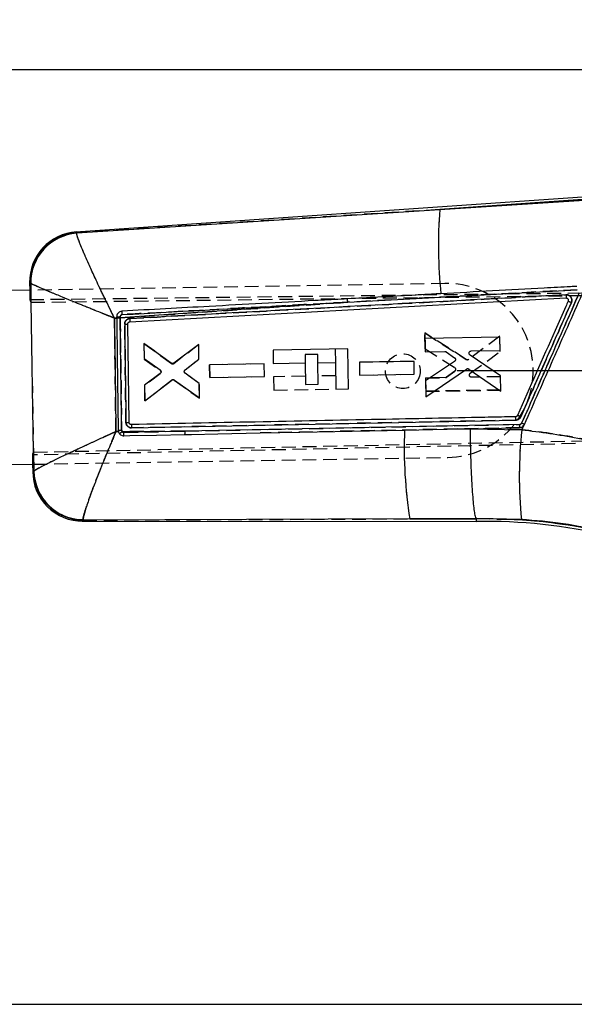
# Model space of a CAD drawing. Extents: x 39 to 413, y 22 to 287.
# Tile 8 of 21: x 130 to 181, y 196 to 287. Entities that reach past the tile are written whole.
import ezdxf

# ---------------------------------------------------------------- set-up
doc = ezdxf.new("R2010")
doc.units = 0
doc.linetypes.add('HIDDEN', pattern=[1.905, 1.27, -0.635])
doc.layers.get('0').update_dxf_attribs({"linetype": 'CONTINUOUS'})
doc.styles.add('SLDTEXTSTYLE0', font='TXT', dxfattribs={"width": 0.75})
doc.dimstyles.new('SLDDIMSTYLE0', dxfattribs={"dimtxt": 3.5, "dimasz": 3.302, "dimexe": 0, "dimexo": 0.0625, "dimgap": 0.875, "dimtad": 1, "dimdec": 1, "dimrnd": 1e-09, "dimzin": 12, "dimtxsty": 'SLDTEXTSTYLE0', "dimsah": 1, "dimcen": 0.09, "dimazin": 3, "dimtfac": 1, "dimtdec": 1, "dimtofl": 0, "dimtmove": 0, "dimatfit": 3, "dimtolj": 1, "dimtzin": 12})
doc.dimstyles.new('SLDDIMSTYLE3', dxfattribs={"dimtxt": 3.5, "dimasz": 3.302, "dimexe": 0, "dimexo": 0.0625, "dimgap": 0.875, "dimtad": 1, "dimdec": 0, "dimrnd": 1e-09, "dimzin": 12, "dimtxsty": 'SLDTEXTSTYLE0', "dimsah": 1, "dimcen": 0.09, "dimazin": 3, "dimtfac": 1, "dimtdec": 0, "dimtofl": 0, "dimtmove": 0, "dimatfit": 3, "dimtolj": 1, "dimtzin": 12})

# ---------------------------------------------------------------- blocks, each defined once
blk = doc.blocks.new('_D')
at = {"color": 179, "linetype": 'CONTINUOUS'}
for p, q in [((49.319, 253.471), (49.319, 282.942)), ((216.286, 254.935), (216.286, 282.942)), ((49.319, 281.942), (216.286, 281.942))]:
    blk.add_line(p, q, dxfattribs=at)
for points in [[(49.319, 281.942), (52.621, 281.434), (52.621, 282.45)], [(216.286, 281.942), (212.984, 282.45), (212.984, 281.434)]]:
    blk.add_solid(points, dxfattribs=at)
at = {"color": 179, "linetype": 'CONTINUOUS', "insert": (122.788, 286.454, 0.1), "char_height": 3.5, "attachment_point": 1, "style": 'SLDTEXTSTYLE0'}
blk.add_mtext('167', dxfattribs=at)
blk = doc.blocks.new('_D_5')
at = {"color": 179, "linetype": 'CONTINUOUS'}
for p, q in [((170.404, 254.26), (220.786, 254.26)), ((219.786, 254.26), (219.786, 195.967)), ((104.394, 195.967), (220.786, 195.967))]:
    blk.add_line(p, q, dxfattribs=at)
for points in [[(219.786, 254.26), (219.278, 250.958), (220.294, 250.958)], [(219.786, 195.967), (220.294, 199.269), (219.278, 199.269)]]:
    blk.add_solid(points, dxfattribs=at)
at = {"color": 179, "linetype": 'CONTINUOUS', "insert": (215.274, 216.697, 0.1), "char_height": 3.5, "attachment_point": 1, "rotation": 90, "style": 'SLDTEXTSTYLE0'}
blk.add_mtext('58', dxfattribs=at)

msp = doc.modelspace()

# ---------------------------------------------------------------- linework, layer by layer
at = {"color": 7, "linetype": 'CONTINUOUS'}
for p, q in [((184.2635, 270.3625), (135.3021, 266.989)), ((184.2774, 270.1312), (168.8076, 269.0653)), ((168.8076, 269.0653), (182.0996, 269.9179)), ((135.381, 266.9107), (168.8076, 269.0653)), ((135.381, 266.9107), (135.3794, 266.8768)), ((131.0491, 262.3573), (131.0611, 261.6313)), ((131.1451, 262.2712), (131.1339, 262.2853)), ((131.1739, 260.5406), (131.1451, 262.2712)), ((131.135, 261.6325), (128.9505, 261.5966)), ((140.2776, 258.7333), (180.4218, 260.9226)), ((160.3283, 260.5356), (181.4511, 261.6832)), ((131.1916, 260.5237), (131.1739, 260.5406)), ((131.4167, 246.7447), (131.1916, 260.5237)), ((160.3283, 260.5356), (139.3843, 259.0989)), ((139.0637, 259.0767), (138.8573, 259.0624)), ((139.0622, 259.196), (139.0635, 259.0958)), ((139.0635, 259.0958), (139.0637, 259.0767)), ((139.3843, 259.0989), (139.3833, 259.1952)), ((140.201, 249.4861), (140.0855, 258.5277)), ((174.3354, 257.3203), (167.4352, 257.2056)), ((167.4352, 257.2056), (167.4551, 255.9796)), ((174.3553, 256.0943), (174.3354, 257.3203)), ((144.0781, 254.9252), (141.5725, 256.7301)), ((141.5725, 256.7301), (141.595, 255.3508)), ((146.6095, 256.6605), (144.3194, 254.928)), ((146.6315, 255.3064), (146.6095, 256.6605)), ((141.595, 255.3508), (143.0611, 254.3084)), ((160.3491, 256.2439), (153.4522, 256.1306)), ((153.4522, 256.1306), (153.4723, 254.9045)), ((160.4095, 252.5692), (160.3491, 256.2439)), ((167.4551, 255.9796), (169.2781, 256.0098)), ((169.398, 255.973), (170.1654, 255.4325)), ((174.3931, 253.7682), (171.5864, 255.6787)), ((171.6978, 256.0501), (174.3553, 256.0943)), ((145.361, 254.3237), (146.6315, 255.3064)), ((152.6394, 254.8674), (147.605, 254.7838)), ((147.605, 254.7838), (147.6241, 253.6088)), ((152.6585, 253.6925), (152.6394, 254.8674)), ((153.4723, 254.9045), (156.4099, 254.9527)), ((156.4099, 254.9527), (156.4426, 252.9639)), ((157.5849, 254.9721), (159.1942, 254.9985)), ((157.6176, 252.9832), (157.5849, 254.9721)), ((159.1942, 254.9985), (159.2344, 252.5499)), ((166.4376, 255.0942), (161.4031, 255.0106)), ((161.4031, 255.0106), (161.4222, 253.8356)), ((166.4567, 253.9193), (166.4376, 255.0942)), ((170.1619, 255.0967), (167.4987, 253.2959)), ((143.0658, 253.9796), (141.6348, 252.8971)), ((146.668, 253.0573), (145.3655, 253.9978)), ((147.6241, 253.6088), (152.6585, 253.6925)), ((161.4222, 253.8356), (166.4567, 253.9193)), ((167.5224, 251.8396), (171.2517, 254.3913)), ((171.4815, 254.3908), (174.4159, 252.3635)), ((174.4159, 252.3635), (174.3931, 253.7682)), ((141.6348, 252.8971), (141.6581, 251.4663)), ((141.6581, 251.4663), (144.1293, 253.3731)), ((144.3707, 253.3779), (146.6896, 251.7291)), ((146.6896, 251.7291), (146.668, 253.0573)), ((156.4426, 252.9639), (157.6176, 252.9832)), ((167.4987, 253.2959), (167.5224, 251.8396)), ((159.2344, 252.5499), (160.4095, 252.5692)), ((140.4089, 249.2853), (140.3869, 249.2861)), ((140.433, 248.9797), (175.8035, 249.6918)), ((176.1578, 249.2927), (145.3569, 248.6734)), ((176.3516, 248.8016), (176.5114, 249.162)), ((138.9906, 248.63), (139.2133, 248.6315)), ((139.1957, 248.7569), (139.2133, 248.6315)), ((139.5644, 248.6338), (145.3569, 248.6734)), ((145.3569, 248.6734), (139.7258, 248.562)), ((165.5615, 248.7813), (169.491, 248.8607)), ((169.491, 248.8607), (176.1458, 248.9947)), ((169.491, 248.8607), (171.5873, 248.878)), ((171.5873, 248.878), (176.3516, 248.8016)), ((131.4041, 246.7314), (131.4167, 246.7447)), ((131.433, 244.9967), (131.4041, 246.7314)), ((129.2134, 245.5988), (131.3979, 245.6347)), ((131.324, 245.6335), (131.3361, 244.8979)), ((131.4191, 244.9759), (131.433, 244.9967)), ((135.8983, 240.4054), (172.1429, 240.3684)), ((135.9693, 240.5371), (135.975, 240.4897)), ((166.0466, 240.6064), (135.975, 240.4897)), ((172.1406, 240.6326), (166.0466, 240.6064)), ((166.0466, 240.6064), (172.1411, 240.6002)), ((172.1409, 240.6319), (172.1406, 240.6326)), ((176.3141, 240.5544), (172.1409, 240.6319)), ((172.1411, 240.6002), (172.1409, 240.6319))]:
    msp.add_line(p, q, dxfattribs=at)
at = {"color": 7, "linetype": 'HIDDEN'}
for p, q in [((168.8076, 269.0653), (184.2774, 270.1312)), ((182.0996, 269.9179), (168.8076, 269.0653)), ((168.8076, 269.0653), (135.381, 266.9107)), ((135.3794, 266.8768), (135.381, 266.9107)), ((131.1339, 262.2853), (131.1451, 262.2712)), ((169.272, 262.2593), (131.135, 261.6325)), ((131.1451, 262.2712), (131.1699, 260.7782)), ((131.0611, 261.6313), (131.0751, 260.777)), ((131.0751, 260.777), (196.9182, 261.5717)), ((131.1916, 260.5237), (197.4599, 261.3444)), ((181.4511, 261.6832), (160.3283, 260.5356)), ((131.4209, 246.49), (131.1874, 260.7784)), ((139.3843, 259.0989), (160.3283, 260.5356)), ((138.8573, 259.0624), (139.0637, 259.0767)), ((139.0635, 259.0958), (139.0622, 259.196)), ((139.3833, 259.1958), (139.3843, 259.0989)), ((167.426, 257.7068), (171.2371, 255.2789)), ((171.2371, 255.2789), (167.426, 257.7068)), ((167.426, 257.7068), (167.4502, 256.2505)), ((167.4502, 256.2505), (167.426, 257.7068)), ((174.333, 257.4097), (171.4668, 255.287)), ((174.3564, 256.005), (174.333, 257.4097)), ((144.1041, 254.9055), (141.5716, 256.7301)), ((141.5716, 256.7301), (141.5954, 255.2993)), ((141.5716, 256.7301), (144.1041, 254.9055)), ((146.609, 256.6327), (144.3455, 254.9087)), ((146.6311, 255.3045), (146.609, 256.6327)), ((157.5723, 255.7383), (156.3973, 255.719)), ((156.3973, 255.719), (156.4099, 254.9531)), ((157.5849, 254.9725), (157.5723, 255.7383)), ((159.174, 256.2246), (159.1942, 254.9991)), ((167.4502, 256.2505), (170.1711, 254.5382)), ((171.6139, 254.0033), (174.3564, 256.005)), ((141.5954, 255.2993), (143.0611, 254.2644)), ((145.3602, 254.3217), (146.6311, 255.3045)), ((152.6392, 254.8665), (147.6047, 254.7848)), ((147.6047, 254.7848), (147.6242, 253.6098)), ((147.6242, 253.6098), (147.6047, 254.7848)), ((152.6587, 253.6916), (152.6392, 254.8665)), ((166.4374, 255.0933), (161.4028, 255.0115)), ((161.4028, 255.0115), (161.4224, 253.8365)), ((166.4569, 253.9183), (166.4374, 255.0933)), ((143.0672, 253.9356), (141.6361, 252.8456)), ((146.6684, 253.0554), (145.3664, 253.9959)), ((147.6242, 253.6098), (152.6587, 253.6916)), ((156.43, 253.7302), (153.4924, 253.682)), ((153.4924, 253.682), (153.5126, 252.4559)), ((159.2143, 253.776), (157.605, 253.7495)), ((161.4224, 253.8365), (166.4569, 253.9183)), ((169.3177, 253.5965), (167.4948, 253.5668)), ((167.4948, 253.5668), (169.3177, 253.5965)), ((167.4948, 253.5668), (167.5151, 252.3408)), ((170.1856, 254.2026), (169.4364, 253.6373)), ((169.4364, 253.6373), (170.1856, 254.2026)), ((174.395, 253.6789), (171.7375, 253.6358)), ((174.4154, 252.4529), (174.395, 253.6789)), ((141.6361, 252.8456), (141.6591, 251.4663)), ((141.6591, 251.4663), (141.6361, 252.8456)), ((141.6591, 251.4663), (144.104, 253.3526)), ((144.3452, 253.3577), (146.691, 251.7013)), ((146.691, 251.7013), (146.6684, 253.0554)), ((153.5126, 252.4559), (159.2344, 252.5499)), ((167.5151, 252.3408), (174.4154, 252.4529)), ((174.4154, 252.4529), (167.5151, 252.3408)), ((176.6406, 250.8597), (176.2568, 249.9931)), ((175.8035, 249.6918), (140.433, 248.9797)), ((145.3569, 248.6734), (176.1578, 249.2927)), ((176.5114, 249.162), (176.3516, 248.8016)), ((176.5294, 249.1884), (176.4292, 249.0906)), ((131.4167, 246.7447), (206.1074, 248.2746)), ((139.2133, 248.6315), (138.9906, 248.63)), ((145.3569, 248.6734), (139.5644, 248.6338)), ((139.7258, 248.562), (145.3569, 248.6734)), ((176.1458, 248.9947), (152.2698, 248.5119)), ((171.5873, 248.878), (169.491, 248.8607)), ((176.3516, 248.8016), (171.5873, 248.878)), ((206.044, 248.0421), (131.3099, 246.4877)), ((131.3099, 246.4877), (131.324, 245.6335)), ((131.4081, 246.4898), (131.433, 244.9967)), ((131.3979, 245.6347), (169.535, 246.2614)), ((131.433, 244.9967), (131.4191, 244.9759)), ((135.975, 240.4897), (135.9693, 240.5371)), ((135.975, 240.4897), (166.0466, 240.6064)), ((166.0466, 240.6064), (172.1406, 240.6326)), ((172.1411, 240.6002), (166.0466, 240.6064)), ((172.1409, 240.6319), (176.3141, 240.5544))]:
    msp.add_line(p, q, dxfattribs=at)
at = {"color": 8, "linetype": 'CONTINUOUS', "flags": 128}
for points in [[(135.3021, 266.989), (135.3108, 266.9803), (135.381, 266.9107)], [(131.1339, 262.2853), (131.0585, 262.3493), (131.0491, 262.3573)], [(131.3361, 244.8979), (131.3453, 244.9065), (131.4191, 244.9759)], [(135.975, 240.4897), (135.9068, 240.4148), (135.8983, 240.4054)]]:
    msp.add_lwpolyline(points, dxfattribs=at)
at = {"color": 7, "linetype": 'HIDDEN', "flags": 128}
for points in [[(135.381, 266.9107), (135.3108, 266.9803), (135.3021, 266.989)], [(131.0491, 262.3573), (131.0585, 262.3493), (131.1339, 262.2853)], [(176.2819, 249.0192), (176.2682, 249.0128), (176.1475, 248.9948), (176.1474, 248.9948), (176.1474, 248.9948)], [(131.4191, 244.9759), (131.3453, 244.9065), (131.3361, 244.8979)], [(135.8983, 240.4054), (135.9068, 240.4148), (135.975, 240.4897)]]:
    msp.add_lwpolyline(points, dxfattribs=at)
at = {"color": 7, "linetype": 'CONTINUOUS', "flags": 128}
for points in [[(139.7137, 248.2559), (140.2861, 248.2676), (142.7171, 248.3173), (145.3449, 248.3709)], [(145.3449, 248.3709), (145.9443, 248.3831), (148.3752, 248.4326), (152.2698, 248.5119)], [(152.2698, 248.5119), (155.919, 248.586), (165.5615, 248.7813)]]:
    msp.add_lwpolyline(points, dxfattribs=at)
at = {"color": 7, "linetype": 'HIDDEN'}
msp.add_circle((165.404, 254.1946), 1.6, dxfattribs=at)
at = {"color": 7, "linetype": 'CONTINUOUS'}
for centre, radius, start, end in [((211.9388, 265.7144), 43.2612, 175.557555, 185.840557), ((135.616, 262.4323), 4.5675, 93.284218, 181.504888), ((135.7092, 262.3468), 4.5757, 94.113778, 180.769284), ((135.7269, 262.308), 4.582, 94.350083, 180.460185), ((158.7774, 260.5254), 1.5509, 0.378089, 11.8168), ((139.2378, 265.3443), 6.1508, 268.364294, 271.3555), ((138.9521, 286.8288), 27.7333, 270.23016, 270.893062), ((139.6127, 278.4367), 19.9146, 270.532915, 271.360267), ((174.4107, 249.7395), 1.3936, 358.039486, 10.882099), ((168.6477, 233.0112), 18.6094, 65.864233, 66.859574), ((139.6807, 265.0054), 15.528, 270.863854, 271.92018), ((139.1358, 272.5593), 23.8024, 270.144132, 270.919887), ((138.0901, 250.3095), 2.232, 303.17311, 311.339934), ((144.0574, 248.5733), 1.3033, 351.064334, 4.404198), ((206.8062, 247.1268), 41.2778, 177.702838, 189.088812), ((216.7685, 244.4939), 40.6458, 173.916219, 185.561927), ((135.9029, 244.9729), 4.5675, 180.285086, 270.499596), ((135.9942, 245.0656), 4.5759, 181.123023, 269.760003), ((136.015, 245.1205), 4.5836, 181.547778, 269.428548), ((172.9704, 189.8914), 50.4838, 76.941508, 90.941508), ((172.9704, 189.8914), 50.7155, 76.941508, 90.93692)]:
    msp.add_arc(centre, radius, start, end, dxfattribs=at)
at = {"color": 7, "linetype": 'HIDDEN'}
for centre, radius, start, end in [((211.9388, 265.7144), 43.2612, 175.557555, 185.840557), ((135.7092, 262.3468), 4.5757, 94.113778, 180.769284), ((135.7269, 262.308), 4.582, 94.350083, 180.460185), ((169.4035, 254.2603), 8, 270.941508, 90.941508), ((158.7774, 260.5254), 1.5509, 0.378089, 11.8168), ((139.2277, 265.2775), 6.0837, 268.441052, 271.465214), ((138.9521, 286.8288), 27.7333, 270.23016, 270.893062), ((139.6944, 280.0232), 21.4991, 270.275946, 271.042317), ((144.2227, 255.0704), 0.2031, 234.284387, 307.20491), ((170.0603, 254.3648), 0.2058, 18.337287, 57.427762), ((171.3459, 255.4548), 0.2068, 238.249197, 305.779971), ((142.9415, 254.0971), 0.2057, 11.735792, 54.431595), ((169.3144, 253.7989), 0.2024, 270.928181, 307.036701), ((144.2281, 253.1913), 0.2035, 54.857548, 127.562844), ((174.4218, 249.7404), 1.3825, 357.987571, 10.934012), ((168.7988, 233.4437), 18.1522, 65.741055, 66.761453), ((139.7657, 266.5337), 17.0531, 270.501023, 271.46285), ((139.0375, 270.686), 21.9297, 270.413413, 271.255391), ((138.0901, 250.3095), 2.232, 303.17311, 311.339934), ((144.0574, 248.5733), 1.3033, 351.064334, 4.404198), ((206.8062, 247.1268), 41.2778, 177.702838, 189.088812), ((216.7685, 244.4939), 40.6458, 173.916219, 185.561927), ((135.9942, 245.0656), 4.5759, 181.123023, 269.760003), ((136.015, 245.1205), 4.5836, 181.547778, 269.428548), ((172.9704, 189.8914), 50.7155, 76.941508, 90.93692)]:
    msp.add_arc(centre, radius, start, end, dxfattribs=at)
for centre, major_axis, start_param, end_param in [((191.9712, 261.5127), (60.8962, 0.7343), 3.1419085, 3.1911796), ((192.1973, 247.7534), (60.8874, 1.267), 3.0920058, 3.1412768)]:
    msp.add_ellipse(centre, major_axis=major_axis, ratio=0.0699281, start_param=start_param, end_param=end_param, dxfattribs=at)
at = {"color": 7, "linetype": 'CONTINUOUS'}
for centre, major_axis, start_param, end_param in [((191.9712, 261.5127), (60.8962, 0.7343), 3.1911796, 3.197728), ((192.1973, 247.7534), (60.8874, 1.267), 3.0845114, 3.0920058)]:
    msp.add_ellipse(centre, major_axis=major_axis, ratio=0.0699281, start_param=start_param, end_param=end_param, dxfattribs=at)
for points, knots in [([(138.8573, 259.0624), (138.8546, 259.0679), (138.8514, 259.0743), (138.8462, 259.0849), (138.8402, 259.097), (138.8287, 259.1202), (138.8093, 259.1594), (138.7767, 259.2253), (138.7221, 259.3359), (138.6304, 259.5219), (138.4762, 259.836), (138.2142, 260.3724), (137.7545, 261.3231), (137.1843, 262.5253), (136.604, 263.7846), (136.1585, 264.7849), (135.8232, 265.5734), (135.5306, 266.3073), (135.3909, 266.7295), (135.3816, 266.8489), (135.3794, 266.8768)], [0, 0, 0, 0, 0.0014907, 0.0017418, 0.0028469, 0.0047786, 0.0080213, 0.0134651, 0.0226072, 0.0379737, 0.0638672, 0.1078155, 0.1840183, 0.3257154, 0.45019, 0.5746139, 0.6750616, 0.7754828, 0.9475158, 1, 1, 1, 1]), ([(138.8573, 259.0624), (138.8516, 259.0647), (138.8449, 259.0673), (138.834, 259.0717), (138.8214, 259.0767), (138.7974, 259.0862), (138.7568, 259.1024), (138.6886, 259.1295), (138.5741, 259.1751), (138.3818, 259.2517), (138.0576, 259.381), (137.5056, 259.6018), (136.5315, 259.9931), (135.3108, 260.4876), (134.0486, 261.0051), (133.0611, 261.4158), (132.2983, 261.7392), (131.6072, 262.0398), (131.2377, 262.212), (131.1626, 262.26), (131.1451, 262.2712)], [0, 0, 0, 0, 0.00149075, 0.00174194, 0.00284832, 0.00478085, 0.00802449, 0.01346984, 0.02261411, 0.03798346, 0.06388027, 0.10783247, 0.18403717, 0.32571546, 0.45019046, 0.57461465, 0.67506261, 0.77548437, 0.94751671, 1, 1, 1, 1]), ([(181.4181, 261.9932), (181.2281, 261.9829), (180.2284, 261.9285), (176.0563, 261.7017), (172.0744, 261.4849), (168.9022, 261.3121)], [0, 0, 0, 0, 0.0455619, 0.2396174, 1, 1, 1, 1]), ([(160.2954, 260.843), (160.104, 260.8325), (159.103, 260.7779), (154.8638, 260.5466), (148.1374, 260.1792), (142.2208, 259.8555), (139.5423, 259.709)], [0, 0, 0, 0, 0.0276702, 0.1446946, 0.612792, 1, 1, 1, 1]), ([(180.4224, 261.2207), (173.7259, 260.8571), (160.344, 260.1306), (146.9626, 259.4009), (140.2774, 259.0364)], [0, 0, 0, 0, 0.5004064, 1, 1, 1, 1]), ([(168.9022, 261.3121), (168.7171, 261.302), (167.7225, 261.2479), (164.8536, 261.0915), (162.1697, 260.9452), (160.2954, 260.843)], [0, 0, 0, 0, 0.0644942, 0.346683, 1, 1, 1, 1]), ([(181.6473, 261.3971), (180.7539, 259.38), (178.9848, 255.3857), (177.2157, 251.3914), (176.34, 249.4142)], [0, 0, 0, 0, 0.5049855, 1, 1, 1, 1]), ([(176.5992, 249.2957), (177.4842, 251.2933), (179.2542, 255.2883), (181.0243, 259.2834), (181.9093, 261.2809)], [0, 0, 0, 0, 0.5, 1, 1, 1, 1]), ([(180.4224, 261.2207), (180.4242, 261.1815), (180.4277, 261.1031), (180.429, 261.0049), (180.4272, 260.9362), (180.4233, 260.9271), (180.4213, 260.9225)], [0, 0, 0, 0, 0.2500018, 0.500001, 0.7500005, 1, 1, 1, 1]), ([(180.4218, 260.9226), (180.4448, 260.9217), (180.4692, 260.9207), (180.4923, 260.9134), (180.4935, 260.913)], [0, 0, 0, 0, 0.94569504, 1, 1, 1, 1]), ([(180.9144, 260.5091), (180.9188, 260.5198), (180.9448, 260.5833), (180.9662, 260.7101), (180.9389, 260.8763), (180.8766, 260.9942), (180.7917, 261.0944), (180.6793, 261.1762), (180.539, 261.2204), (180.4521, 261.2206), (180.4224, 261.2207)], [0, 0, 0, 0, 0.0337139, 0.1996222, 0.3655969, 0.5156327, 0.5814035, 0.7474463, 0.9134724, 1, 1, 1, 1]), ([(180.4935, 260.913), (180.5147, 260.9039), (180.5572, 260.8855), (180.6049, 260.833), (180.633, 260.7694), (180.6395, 260.7002), (180.6257, 260.6576), (180.619, 260.637)], [0, 0, 0, 0, 0.2025647, 0.4051285, 0.6076835, 0.8100727, 1, 1, 1, 1]), ([(139.5757, 259.3941), (142.2741, 259.5428), (149.1914, 259.9238), (156.1091, 260.3038), (160.3283, 260.5356)], [0, 0, 0, 0, 0.3900925, 1, 1, 1, 1]), ([(180.619, 260.637), (180.5463, 260.4729), (180.1446, 259.5664), (178.5919, 256.0618), (177.112, 252.7214), (175.9609, 250.1233)], [0, 0, 0, 0, 0.04682438, 0.25866033, 1, 1, 1, 1]), ([(176.2571, 249.9937), (177.0333, 251.7463), (178.5857, 255.2515), (180.1382, 258.7566), (180.9144, 260.5091)], [0, 0, 0, 0, 0.5000102, 1, 1, 1, 1]), ([(180.619, 260.637), (180.6227, 260.6355), (180.6309, 260.6322), (180.6761, 260.6128), (180.747, 260.5821), (180.8206, 260.5501), (180.8776, 260.5252), (180.9037, 260.5138), (180.9144, 260.5091)], [0, 0, 0, 0, 0.1762926, 0.3910931, 0.605893, 0.8207003, 0.926287, 1, 1, 1, 1]), ([(138.8573, 259.0624), (138.8802, 257.3051), (138.9254, 253.8276), (138.969, 250.3502), (138.9906, 248.63)], [0, 0, 0, 0, 0.505335, 1, 1, 1, 1]), ([(139.5423, 259.709), (139.4773, 259.698), (139.3556, 259.6774), (139.2064, 259.5691), (139.1054, 259.4291), (139.0651, 259.2962), (139.0628, 259.2177), (139.0622, 259.196)], [0, 0, 0, 0, 0.2532013, 0.4740506, 0.6949013, 0.9157888, 1, 1, 1, 1]), ([(139.0637, 259.0767), (139.0662, 258.8801), (139.0791, 257.8715), (139.1231, 254.4316), (139.1646, 251.1883), (139.1957, 248.7569)], [0, 0, 0, 0, 0.0571591, 0.2931893, 1, 1, 1, 1]), ([(139.3833, 259.1952), (139.3838, 259.2069), (139.3854, 259.2407), (139.4058, 259.2946), (139.4491, 259.3468), (139.5079, 259.3838), (139.553, 259.3907), (139.5757, 259.3941)], [0, 0, 0, 0, 0.1150328, 0.3330194, 0.5530893, 0.775734, 1, 1, 1, 1]), ([(139.5179, 248.7599), (139.5153, 248.9629), (139.5022, 249.9778), (139.4576, 253.4241), (139.4157, 256.6675), (139.3843, 259.0989)], [0, 0, 0, 0, 0.0588977, 0.2944883, 1, 1, 1, 1]), ([(139.5759, 259.3942), (139.5747, 259.4146), (139.5724, 259.4555), (139.568, 259.5149), (139.5634, 259.5699), (139.5585, 259.6182), (139.5536, 259.658), (139.549, 259.6873), (139.5451, 259.7041), (139.543, 259.7076), (139.5421, 259.709)], [0, 0, 0, 0, 0.1300798, 0.2601605, 0.3902411, 0.5203217, 0.6504026, 0.7804834, 0.9105648, 1, 1, 1, 1]), ([(140.2774, 259.0364), (140.2427, 259.0323), (140.1515, 259.0215), (140.0137, 258.956), (139.8895, 258.8358), (139.8107, 258.6846), (139.8021, 258.5752), (139.798, 258.5229)], [0, 0, 0, 0, 0.1352401, 0.3562665, 0.5772244, 0.7981567, 1, 1, 1, 1]), ([(140.2774, 259.0364), (140.2793, 258.9967), (140.2832, 258.9174), (140.2848, 258.8173), (140.2832, 258.7472), (140.2794, 258.7379), (140.2775, 258.7333)], [0, 0, 0, 0, 0.249999, 0.4999991, 0.7500009, 1, 1, 1, 1]), ([(139.798, 258.5229), (139.8006, 258.32), (139.8137, 257.3051), (139.8526, 254.2905), (139.889, 251.4789), (139.9148, 249.4792)], [0, 0, 0, 0, 0.0673331, 0.3366656, 1, 1, 1, 1]), ([(140.0855, 258.5277), (140.0875, 258.5505), (140.0916, 258.5964), (140.1261, 258.6579), (140.1774, 258.7046), (140.2314, 258.7282), (140.2659, 258.732), (140.2776, 258.7333)], [0, 0, 0, 0, 0.2203547, 0.4422545, 0.6640244, 0.8854805, 1, 1, 1, 1]), ([(169.2781, 256.0098), (169.3011, 256.0082), (169.344, 256.0052), (169.3809, 255.9832), (169.398, 255.973)], [0, 0, 0, 0, 0.535931, 1, 1, 1, 1]), ([(170.1654, 255.4325), (170.183, 255.4167), (170.2182, 255.385), (170.247, 255.3189), (170.2536, 255.2576), (170.2457, 255.2213), (170.2429, 255.2081)], [0, 0, 0, 0, 0.2797616, 0.5595618, 0.8386448, 1, 1, 1, 1]), ([(171.5864, 255.6787), (171.5688, 255.6935), (171.5335, 255.723), (171.5032, 255.7863), (171.4947, 255.8455), (171.501, 255.8807), (171.5033, 255.8935)], [0, 0, 0, 0, 0.28054631, 0.56111543, 0.84096749, 1, 1, 1, 1]), ([(171.5033, 255.8935), (171.5107, 255.9152), (171.5256, 255.9587), (171.5736, 256.0094), (171.6329, 256.043), (171.6767, 256.0478), (171.6978, 256.0501)], [0, 0, 0, 0, 0.2545731, 0.5091279, 0.7640765, 1, 1, 1, 1]), ([(144.3194, 254.928), (144.2997, 254.916), (144.2604, 254.892), (144.1908, 254.8836), (144.1275, 254.8951), (144.093, 254.9161), (144.0781, 254.9252)], [0, 0, 0, 0, 0.2659614, 0.5319166, 0.7980921, 1, 1, 1, 1]), ([(170.2429, 255.2081), (170.2343, 255.1863), (170.217, 255.1422), (170.1804, 255.112), (170.1619, 255.0967)], [0, 0, 0, 0, 0.4937509, 1, 1, 1, 1]), ([(143.0611, 254.3084), (143.0786, 254.2927), (143.1136, 254.2614), (143.1424, 254.1958), (143.1481, 254.1426), (143.1442, 254.1136), (143.1434, 254.1077)], [0, 0, 0, 0, 0.30711628, 0.61425218, 0.92102643, 1, 1, 1, 1]), ([(143.1434, 254.1077), (143.1372, 254.0853), (143.1248, 254.0406), (143.0913, 254.0001), (143.0696, 253.9826), (143.0658, 253.9796)], [0, 0, 0, 0, 0.4519129, 0.9038209, 1, 1, 1, 1]), ([(145.2838, 254.1855), (145.2887, 254.2082), (145.2985, 254.2535), (145.3314, 254.2986), (145.355, 254.3186), (145.361, 254.3237)], [0, 0, 0, 0, 0.426619, 0.8532233, 1, 1, 1, 1]), ([(145.3656, 253.9978), (145.3484, 254.0136), (145.314, 254.0452), (145.2838, 254.1124), (145.2838, 254.1607), (145.2838, 254.1855)], [0, 0, 0, 0, 0.3264905, 0.6529899, 1, 1, 1, 1]), ([(171.2517, 254.3913), (171.2723, 254.4023), (171.3136, 254.4243), (171.3848, 254.4287), (171.442, 254.4146), (171.4717, 254.3967), (171.4815, 254.3908)], [0, 0, 0, 0, 0.2861723, 0.5723079, 0.858811, 1, 1, 1, 1]), ([(144.1293, 253.3731), (144.1488, 253.3853), (144.1878, 253.4096), (144.2573, 253.4187), (144.3208, 253.4078), (144.3556, 253.3869), (144.3707, 253.3779)], [0, 0, 0, 0, 0.2651764, 0.5303463, 0.7957414, 1, 1, 1, 1]), ([(175.7792, 250.0026), (175.6474, 249.9999), (174.7052, 249.981), (170.5215, 249.8967), (158.8632, 249.6615), (148.0153, 249.4404), (140.4089, 249.2853)], [0, 0, 0, 0, 0.0111795, 0.0799126, 0.3548457, 1, 1, 1, 1]), ([(175.9609, 250.1233), (175.95, 250.1039), (175.9275, 250.0641), (175.8711, 250.0225), (175.8186, 250.0049), (175.7875, 250.0031), (175.7792, 250.0026)], [0, 0, 0, 0, 0.2880155, 0.5932646, 0.8911485, 1, 1, 1, 1]), ([(175.8035, 249.6918), (175.8292, 249.6935), (175.9116, 249.699), (176.0449, 249.7485), (176.1787, 249.8525), (176.2318, 249.9482), (176.2571, 249.9937)], [0, 0, 0, 0, 0.134835, 0.4323552, 0.7298059, 1, 1, 1, 1]), ([(139.9148, 249.4792), (139.9205, 249.4275), (139.9323, 249.3188), (140.0152, 249.1699), (140.1428, 249.0531), (140.29, 248.9878), (140.3901, 248.9821), (140.433, 248.9797)], [0, 0, 0, 0, 0.1942783, 0.4089673, 0.6237091, 0.8385159, 1, 1, 1, 1]), ([(140.3869, 249.2861), (140.3715, 249.2885), (140.3334, 249.2946), (140.2783, 249.3248), (140.2311, 249.3759), (140.2055, 249.433), (140.2023, 249.471), (140.201, 249.4861)], [0, 0, 0, 0, 0.1568346, 0.3869589, 0.617232, 0.8478859, 1, 1, 1, 1]), ([(140.4089, 249.2853), (140.4114, 249.2806), (140.4163, 249.2712), (140.4237, 249.2009), (140.4299, 249.0998), (140.432, 249.0198), (140.433, 248.9797)], [0, 0, 0, 0, 0.2469272, 0.4979513, 0.7489754, 1, 1, 1, 1]), ([(176.1458, 248.9947), (176.1976, 249.0007), (176.3011, 249.0127), (176.426, 249.0788), (176.4873, 249.1385), (176.5114, 249.162)], [0, 0, 0, 0, 0.3776467, 0.7554824, 1, 1, 1, 1]), ([(176.1467, 248.9948), (176.1487, 248.9982), (176.1526, 249.005), (176.1568, 249.0577), (176.1592, 249.135), (176.1592, 249.2073), (176.1585, 249.2606), (176.1581, 249.2807), (176.1578, 249.2927)], [0, 0, 0, 0, 0.2178535, 0.4357067, 0.6535614, 0.8714171, 0.9234668, 1, 1, 1, 1]), ([(176.34, 249.4142), (176.3289, 249.3947), (176.3062, 249.3549), (176.2603, 249.3213), (176.2105, 249.2988), (176.1792, 249.2952), (176.1578, 249.2927)], [0, 0, 0, 0, 0.28956197, 0.59185547, 0.72160137, 1, 1, 1, 1]), ([(176.5992, 249.2957), (176.5962, 249.2973), (176.5902, 249.3004), (176.5425, 249.3223), (176.4722, 249.3542), (176.4094, 249.3826), (176.3647, 249.4027), (176.3502, 249.4092), (176.3399, 249.4138)], [0, 0, 0, 0, 0.2238216, 0.44764449, 0.67146544, 0.89529276, 0.92554469, 1, 1, 1, 1]), ([(176.5114, 249.162), (176.5124, 249.1631), (176.5482, 249.2026), (176.574, 249.2498), (176.5992, 249.2957)], [0, 0, 0, 0, 0.0274906, 1, 1, 1, 1]), ([(138.9906, 248.63), (138.985, 248.6274), (138.9786, 248.6245), (138.9697, 248.6205), (138.9602, 248.6162), (138.9413, 248.6077), (138.9076, 248.5924), (138.8507, 248.5667), (138.755, 248.5234), (138.5935, 248.4502), (138.3205, 248.3263), (137.9721, 248.1677), (137.3713, 247.8933), (136.2651, 247.385), (134.9277, 246.7612), (133.6807, 246.1672), (132.6414, 245.6607), (131.9388, 245.3018), (131.5445, 245.0814), (131.4702, 245.0249), (131.433, 244.9967)], [0, 0, 0, 0, 0.0014917, 0.001723, 0.0023809, 0.0040117, 0.0067594, 0.0113894, 0.0191935, 0.0323555, 0.0545972, 0.0923861, 0.1262955, 0.217992, 0.3989196, 0.5204009, 0.6418286, 0.8144928, 0.907253, 1, 1, 1, 1]), ([(138.9906, 248.63), (138.9882, 248.6243), (138.9854, 248.6178), (138.9816, 248.6088), (138.9775, 248.5993), (138.9693, 248.5802), (138.9548, 248.5461), (138.9302, 248.4886), (138.8889, 248.3917), (138.8193, 248.2282), (138.7019, 247.9514), (138.5526, 247.5972), (138.2962, 246.9843), (137.8277, 245.8491), (137.2715, 244.4572), (136.7668, 243.1333), (136.3589, 242.006), (136.1018, 241.2091), (135.9787, 240.7221), (135.9724, 240.5988), (135.9693, 240.5371)], [0, 0, 0, 0, 0.0014916, 0.001723, 0.0023804, 0.0040109, 0.0067583, 0.011388, 0.0191916, 0.0323536, 0.0545956, 0.0923858, 0.1262818, 0.2179742, 0.3989198, 0.5204011, 0.6418289, 0.8144925, 0.9072528, 1, 1, 1, 1]), ([(139.2133, 248.6315), (139.2231, 248.601), (139.2453, 248.5323), (139.2877, 248.4739), (139.3114, 248.4414)], [0, 0, 0, 0, 0.4437713, 1, 1, 1, 1]), ([(139.3114, 248.4414), (139.3463, 248.4058), (139.4213, 248.3293), (139.5653, 248.2652), (139.668, 248.2588), (139.7137, 248.2559)], [0, 0, 0, 0, 0.3260452, 0.6998061, 1, 1, 1, 1]), ([(139.5644, 248.6338), (139.5513, 248.6529), (139.5252, 248.691), (139.5204, 248.7369), (139.5179, 248.7599)], [0, 0, 0, 0, 0.5004636, 1, 1, 1, 1]), ([(139.7258, 248.562), (139.7104, 248.5627), (139.6723, 248.5646), (139.6136, 248.5866), (139.5807, 248.6181), (139.5644, 248.6338)], [0, 0, 0, 0, 0.2540662, 0.6290247, 1, 1, 1, 1]), ([(139.7137, 248.2559), (139.7155, 248.2597), (139.7194, 248.2674), (139.7238, 248.3186), (139.7264, 248.395), (139.727, 248.4806), (139.7261, 248.5377), (139.7258, 248.562)], [0, 0, 0, 0, 0.2013899, 0.4189204, 0.6364511, 0.8452184, 1, 1, 1, 1]), ([(171.5873, 248.878), (171.5879, 248.8302), (171.5926, 248.4151), (171.607, 247.5429), (171.6396, 246.2886), (171.6869, 245.015), (171.7457, 243.8488), (171.814, 242.8183), (171.89, 241.9576), (171.9713, 241.2894), (172.0559, 240.8198), (172.1124, 240.695), (172.1406, 240.6326)], [0, 0, 0, 0, 0.01177198, 0.10216737, 0.21440051, 0.32663368, 0.43886285, 0.55109203, 0.66331896, 0.7755459, 0.88777295, 1, 1, 1, 1]), ([(176.3516, 248.8016), (177.2123, 248.6968), (178.9336, 248.4873), (181.5153, 248.0511), (184.0916, 247.5328), (185.7892, 247.1091), (186.6379, 246.8973)], [0, 0, 0, 0, 0.2481272, 0.4962493, 0.7481257, 1, 1, 1, 1]), ([(172.1411, 240.6002), (172.1424, 240.4463), (172.1436, 240.2918), (172.1429, 240.369), (172.1429, 240.3693)], [0, 0, 0, 0, 0.9962098, 1, 1, 1, 1]), ([(183.883, 239.4508), (182.6507, 239.7125), (180.1602, 240.2414), (177.6049, 240.4494), (176.3141, 240.5544)], [0, 0, 0, 0, 0.49483619, 1, 1, 1, 1])]:
    msp.add_open_spline(points, degree=3, knots=knots, dxfattribs=at)
at = {"color": 7, "linetype": 'HIDDEN'}
for points, knots in [([(138.8573, 259.0624), (138.8546, 259.0679), (138.8514, 259.0743), (138.8462, 259.0849), (138.8402, 259.097), (138.8287, 259.1202), (138.8093, 259.1594), (138.7767, 259.2253), (138.7221, 259.3359), (138.6304, 259.5219), (138.4762, 259.836), (138.2142, 260.3724), (137.7545, 261.3231), (137.1843, 262.5253), (136.604, 263.7846), (136.1585, 264.7849), (135.8232, 265.5734), (135.5306, 266.3073), (135.3909, 266.7295), (135.3816, 266.8489), (135.3794, 266.8768)], [0, 0, 0, 0, 0.0014907, 0.0017418, 0.0028469, 0.0047786, 0.0080213, 0.0134651, 0.0226072, 0.0379737, 0.0638672, 0.1078155, 0.1840183, 0.3257154, 0.45019, 0.5746139, 0.6750616, 0.7754828, 0.9475158, 1, 1, 1, 1]), ([(138.8573, 259.0624), (138.8516, 259.0647), (138.8449, 259.0673), (138.834, 259.0717), (138.8214, 259.0767), (138.7974, 259.0862), (138.7568, 259.1024), (138.6886, 259.1295), (138.5741, 259.1751), (138.3818, 259.2517), (138.0576, 259.381), (137.5056, 259.6018), (136.5315, 259.9931), (135.3108, 260.4876), (134.0486, 261.0051), (133.0611, 261.4158), (132.2983, 261.7392), (131.6072, 262.0398), (131.2377, 262.212), (131.1626, 262.26), (131.1451, 262.2712)], [0, 0, 0, 0, 0.00149075, 0.00174194, 0.00284832, 0.00478085, 0.00802449, 0.01346984, 0.02261411, 0.03798346, 0.06388027, 0.10783247, 0.18403717, 0.32571546, 0.45019046, 0.57461465, 0.67506261, 0.77548437, 0.94751671, 1, 1, 1, 1]), ([(140.2774, 259.0364), (146.9626, 259.4009), (160.344, 260.1306), (173.7259, 260.8571), (180.4224, 261.2207)], [0, 0, 0, 0, 0.4995936, 1, 1, 1, 1]), ([(176.34, 249.4142), (177.2157, 251.3914), (178.9848, 255.3857), (180.7539, 259.38), (181.6473, 261.3971)], [0, 0, 0, 0, 0.4950145, 1, 1, 1, 1]), ([(180.4224, 261.2207), (180.4232, 261.2207), (180.481, 261.2235), (180.5974, 261.2091), (180.7482, 261.1342), (180.8481, 261.0347), (180.9206, 260.9158), (180.9622, 260.7751), (180.9568, 260.6246), (180.9258, 260.54), (180.9144, 260.5091)], [0, 0, 0, 0, 0.0024639, 0.1685081, 0.3345449, 0.484595, 0.5724832, 0.738423, 0.9043506, 1, 1, 1, 1]), ([(160.3283, 260.5356), (157.6297, 260.3874), (150.712, 260.0075), (143.7946, 259.6265), (139.5757, 259.3941)], [0, 0, 0, 0, 0.39009231, 1, 1, 1, 1]), ([(180.9144, 260.5091), (180.1382, 258.7566), (178.7219, 255.5591), (177.3058, 252.3615), (176.6658, 250.9165)], [0, 0, 0, 0, 0.54808976, 1, 1, 1, 1]), ([(138.9906, 248.63), (138.969, 250.3502), (138.9254, 253.8276), (138.8802, 257.3051), (138.8573, 259.0624)], [0, 0, 0, 0, 0.494665, 1, 1, 1, 1]), ([(139.5757, 259.3941), (139.5639, 259.3929), (139.5295, 259.3891), (139.4757, 259.3664), (139.4244, 259.3214), (139.3896, 259.2621), (139.3854, 259.2178), (139.3833, 259.1958)], [0, 0, 0, 0, 0.117082, 0.3412811, 0.5636783, 0.7836506, 1, 1, 1, 1]), ([(139.3843, 259.0989), (139.387, 258.896), (139.4001, 257.881), (139.4446, 254.4353), (139.4865, 251.1925), (139.5179, 248.7616)], [0, 0, 0, 0, 0.05890737, 0.29453673, 1, 1, 1, 1]), ([(139.5757, 259.3941), (139.5745, 259.4146), (139.5721, 259.4555), (139.5679, 259.5149), (139.5633, 259.5699), (139.5584, 259.6182), (139.5535, 259.6579), (139.5488, 259.6873), (139.5449, 259.7041), (139.5428, 259.7075), (139.5419, 259.709)], [0, 0, 0, 0, 0.13007947, 0.26016113, 0.39024221, 0.52032181, 0.65040293, 0.78048458, 0.9105645, 1, 1, 1, 1]), ([(139.7979, 258.5244), (139.8021, 258.5761), (139.8109, 258.685), (139.8895, 258.8358), (140.0137, 258.956), (140.1515, 259.0215), (140.2427, 259.0323), (140.2774, 259.0364)], [0, 0, 0, 0, 0.2003682, 0.4217088, 0.6430751, 0.86451, 1, 1, 1, 1]), ([(139.9148, 249.4812), (139.9122, 249.6842), (139.899, 250.6991), (139.8601, 253.7135), (139.8238, 256.5249), (139.7979, 258.5244)], [0, 0, 0, 0, 0.0673376, 0.3366882, 1, 1, 1, 1]), ([(170.2556, 254.4295), (170.2605, 254.4065), (170.2702, 254.3604), (170.2546, 254.2903), (170.2239, 254.2366), (170.196, 254.2119), (170.1856, 254.2026)], [0, 0, 0, 0, 0.2781575, 0.5563115, 0.8346648, 1, 1, 1, 1]), ([(171.5379, 253.7859), (171.5341, 253.8084), (171.5263, 253.8536), (171.5441, 253.9211), (171.5759, 253.9718), (171.6037, 253.9948), (171.6139, 254.0033)], [0, 0, 0, 0, 0.2788284, 0.5576505, 0.8367204, 1, 1, 1, 1]), ([(171.7375, 253.6358), (171.7145, 253.6377), (171.6684, 253.6415), (171.6071, 253.676), (171.5603, 253.7252), (171.5451, 253.7664), (171.5379, 253.7859)], [0, 0, 0, 0, 0.25649205, 0.51300861, 0.76907634, 1, 1, 1, 1]), ([(176.2568, 249.9931), (176.2453, 249.9701), (176.2082, 249.8961), (176.1108, 249.7923), (175.9633, 249.7093), (175.8549, 249.6974), (175.8035, 249.6918)], [0, 0, 0, 0, 0.1346361, 0.4325586, 0.7305832, 1, 1, 1, 1]), ([(140.433, 248.9797), (140.3901, 248.9821), (140.29, 248.9878), (140.1428, 249.0531), (140.0152, 249.1699), (139.932, 249.3194), (139.9203, 249.4289), (139.9148, 249.4812)], [0, 0, 0, 0, 0.1610745, 0.3753366, 0.5895338, 0.8036784, 1, 1, 1, 1]), ([(176.1578, 249.2927), (176.1741, 249.2943), (176.2136, 249.2982), (176.2712, 249.3263), (176.316, 249.3687), (176.3334, 249.4017), (176.34, 249.4142)], [0, 0, 0, 0, 0.21294742, 0.51499562, 0.8170162, 1, 1, 1, 1]), ([(138.9906, 248.63), (138.985, 248.6274), (138.9786, 248.6245), (138.9697, 248.6205), (138.9602, 248.6162), (138.9413, 248.6077), (138.9076, 248.5924), (138.8507, 248.5667), (138.755, 248.5234), (138.5935, 248.4502), (138.3205, 248.3263), (137.9721, 248.1677), (137.3713, 247.8933), (136.2651, 247.385), (134.9277, 246.7612), (133.6807, 246.1672), (132.6414, 245.6607), (131.9388, 245.3018), (131.5445, 245.0814), (131.4702, 245.0249), (131.433, 244.9967)], [0, 0, 0, 0, 0.0014917, 0.001723, 0.0023809, 0.0040117, 0.0067594, 0.0113894, 0.0191935, 0.0323555, 0.0545972, 0.0923861, 0.1262955, 0.217992, 0.3989196, 0.5204009, 0.6418286, 0.8144928, 0.907253, 1, 1, 1, 1]), ([(135.9693, 240.5371), (135.9724, 240.5988), (135.9787, 240.7221), (136.1018, 241.2091), (136.3589, 242.006), (136.7668, 243.1333), (137.2715, 244.4572), (137.8277, 245.8491), (138.2962, 246.9843), (138.5526, 247.5972), (138.7019, 247.9514), (138.8193, 248.2282), (138.8889, 248.3917), (138.9302, 248.4886), (138.9548, 248.5461), (138.9693, 248.5802), (138.9775, 248.5993), (138.9816, 248.6088), (138.9854, 248.6178), (138.9882, 248.6243), (138.9906, 248.63)], [0, 0, 0, 0, 0.09274716, 0.18550747, 0.35817113, 0.47959892, 0.60108023, 0.78202579, 0.87371818, 0.90761425, 0.94540442, 0.96764638, 0.9808084, 0.98861198, 0.9932417, 0.99598914, 0.99761958, 0.99827696, 0.9985084, 1, 1, 1, 1]), ([(139.5179, 248.7616), (139.5202, 248.7382), (139.5248, 248.6916), (139.5512, 248.653), (139.5644, 248.6338)], [0, 0, 0, 0, 0.5022705, 1, 1, 1, 1]), ([(139.5644, 248.6338), (139.5807, 248.6181), (139.6136, 248.5866), (139.6723, 248.5646), (139.7104, 248.5627), (139.7258, 248.562)], [0, 0, 0, 0, 0.3709753, 0.7459338, 1, 1, 1, 1]), ([(176.1474, 248.9948), (176.1474, 248.9948), (176.1471, 248.9948), (176.1469, 248.9948), (176.1467, 248.9948)], [0, 0, 0, 0, 0.0808185, 1, 1, 1, 1]), ([(186.6379, 246.8973), (185.8019, 247.1061), (184.1299, 247.5237), (181.5673, 248.0414), (178.9729, 248.4821), (177.2254, 248.6951), (176.3516, 248.8016)], [0, 0, 0, 0, 0.2481, 0.496202, 0.7480987, 1, 1, 1, 1]), ([(176.3141, 240.5544), (177.5788, 240.4521), (180.1339, 240.2453), (182.6249, 239.7174), (183.883, 239.4508)], [0, 0, 0, 0, 0.4949651, 1, 1, 1, 1])]:
    msp.add_open_spline(points, degree=3, knots=knots, dxfattribs=at)

# ---------------------------------------------------------------- dimensions: what is measured, and where the dimension line sits
at = {"color": 179, "linetype": 'CONTINUOUS'}
dim = msp.add_linear_dim(base=(216.2858, 281.9419), p1=(49.3186, 252.4709), p2=(216.2858, 253.9345), dimstyle='SLDDIMSTYLE0', dxfattribs=at)
dim.commit()
dim.dimension.update_dxf_attribs({"geometry": '_D', "text_midpoint": (128.0888, 281.9419), "dimtype": 160})
dim = msp.add_linear_dim(base=(219.7856, 195.967), p1=(169.4035, 254.2603), p2=(103.394, 195.967), angle=90, dimstyle='SLDDIMSTYLE3', dxfattribs=at)
dim.commit()
dim.dimension.update_dxf_attribs({"geometry": '_D_5', "text_midpoint": (219.7856, 220.7046), "dimtype": 160})

doc.saveas('drawing.dxf')
